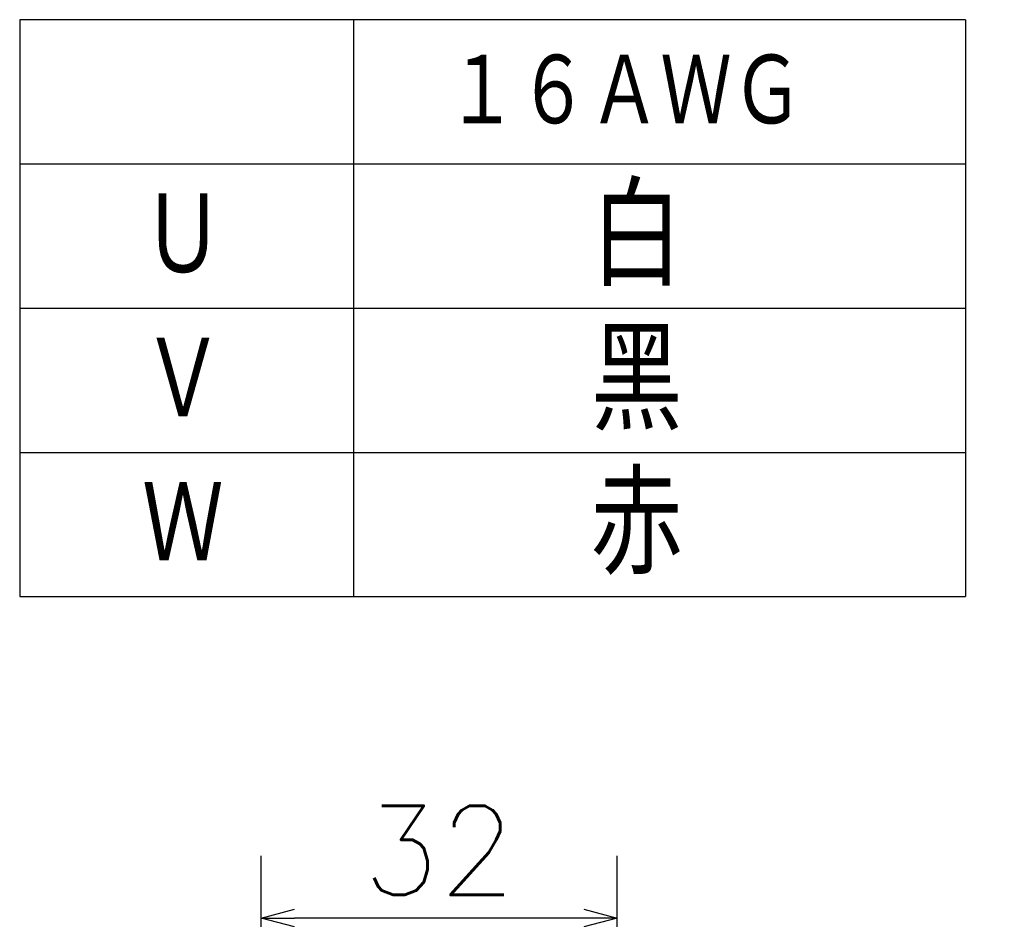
# Model space of a CAD drawing. Header units: millimetres. Extents: x -132 to 793, y -531 to 158.
# Tile 5 of 26: x -38 to 50, y 77 to 158. Entities that reach past the tile are written whole.
import ezdxf

# ---------------------------------------------------------------- set-up
doc = ezdxf.new("R2010")
doc.units = ezdxf.units.MM
doc.header["$LTSCALE"] = 0.330709
doc.layers.add('NoLayerName_001', color=7, linetype='Continuous')
doc.layers.add('NoLayerName_002', color=7, linetype='Continuous')
doc.styles.get("Standard").update_dxf_attribs({"font": 'txt', "bigfont": 'extfont2'})
doc.dimstyles.get("Standard").update_dxf_attribs({"dimtxt": 2.5, "dimasz": 2.5, "dimexe": 1.25, "dimexo": 0.625, "dimtad": 1, "dimzin": 0, "dimdsep": 46, "dimtxsty": 'Standard', "dimcen": 2.5, "dimadec": 0, "dimazin": 0, "dimtfac": 0.75, "dimtmove": 0, "dimatfit": 3, "dimfxl": 1, "dimarcsym": 0})

# ---------------------------------------------------------------- blocks, each defined once
blk = doc.blocks.new('_OPEN30')
at = {"color": 0, "linetype": 'ByBlock', "lineweight": -2}
for p, q in [((-1, 0.267949), (0, 0)), ((0, 0), (-1, -0.267949)), ((0, 0), (-1, 0))]:
    blk.add_line(p, q, dxfattribs=at)
blk = doc.blocks.new('*D24')
at = {"layer": 'Defpoints', "color": 0}
for p in [(-16.647, 77.497), (-16.647, 44.101), (15.353, 44.069)]:
    blk.add_point(p, dxfattribs=at)
at = {"layer": 'NoLayerName_001', "color": 0, "linetype": 'Continuous', "lineweight": 25}
for p, q in [((-16.647, 44.726), (-16.647, 83.097)), ((15.353, 44.694), (15.353, 83.097)), ((12.353, 77.497), (-13.647, 77.497))]:
    blk.add_line(p, q, dxfattribs=at)
at = {"layer": 'NoLayerName_001', "color": 0, "lineweight": 25, "xscale": 3, "yscale": 3, "zscale": 3, "rotation": 180}
blk.add_blockref('_OPEN30', (-16.647, 77.497), dxfattribs=at)
at = {"layer": 'NoLayerName_001', "color": 0, "lineweight": 25, "xscale": 3, "yscale": 3, "zscale": 3}
blk.add_blockref('_OPEN30', (15.353, 77.497), dxfattribs=at)
at = {"layer": 'NoLayerName_001', "color": 0, "lineweight": 25, "insert": (-0.647, 83.581), "char_height": 8, "attachment_point": 5}
blk.add_mtext('32', dxfattribs=at)

msp = doc.modelspace()

# ---------------------------------------------------------------- linework, layer by layer
at = {"layer": 'NoLayerName_001', "color": 7, "linetype": 'Continuous', "lineweight": 25}
for p, q in [((-8.3338, 158.2179), (-38.3338, 158.2179)), ((-38.3338, 158.2179), (-38.3338, 106.3779)), ((46.6662, 158.2179), (-8.3338, 158.2179)), ((-8.3338, 158.2179), (-8.3338, 106.3779))]:
    msp.add_line(p, q, dxfattribs=at)
at = {"layer": 'NoLayerName_002', "color": 7, "linetype": 'Continuous', "lineweight": 25}
for p, q in [((46.6662, 158.2179), (46.6662, 106.3779)), ((-38.3338, 145.2579), (46.6662, 145.2579)), ((-38.3338, 132.2979), (46.6662, 132.2979)), ((-38.3338, 119.3379), (46.6662, 119.3379)), ((-38.3338, 106.3779), (46.6662, 106.3779))]:
    msp.add_line(p, q, dxfattribs=at)

# ---------------------------------------------------------------- texts
at = {"layer": 'NoLayerName_001', "color": 7, "lineweight": 25, "attachment_point": 4}
for s, insert, char_height in [('\\A1;\\W0.8333;\\M+18250\\M+18255\\M+18260\\M+18276\\M+18266', (-0.0116, 151.7379), 7), ('\\A1;\\W0.8333;\\M+18274', (-27.3338, 138.7779), 8), ('\\A1;\\W0.8333;\\M+19492', (12.9884, 138.7779), 9), ('\\A1;\\W0.8333;\\M+1FC4B', (12.9884, 125.8179), 9), ('\\A1;\\W0.8333;\\M+18275', (-27.3338, 125.8179), 8), ('\\A1;\\W0.8333;\\M+190D4', (12.9884, 112.8579), 9), ('\\A1;\\W0.8333;\\M+18276', (-27.3338, 112.8579), 8)]:
    msp.add_mtext(s, dxfattribs=dict(at, insert=insert, char_height=char_height))

# ---------------------------------------------------------------- dimensions: what is measured, and where the dimension line sits
at = {"layer": 'NoLayerName_001', "color": 7, "linetype": 'Continuous', "lineweight": 25}
dim = msp.add_linear_dim(base=(-16.6474, 77.4968), p1=(15.3526, 44.0686), p2=(-16.6474, 44.101), angle=180, dimstyle='Standard', override={"dimtxt": 8, "dimasz": 3, "dimexe": 5.6, "dimgap": 2, "dimdec": 3, "dimzin": 8, "dimblk": 'OPEN30', "dimclrd": 0, "dimclre": 0, "dimclrt": 0, "dimtp": 0, "dimtm": 0, "dimlwd": 25, "dimlwe": 25}, dxfattribs=at)
dim.commit()
dim.dimension.update_dxf_attribs({"geometry": '*D24', "text_midpoint": (-0.6474, 77.4968), "dimtype": 160})

doc.saveas('drawing.dxf')
